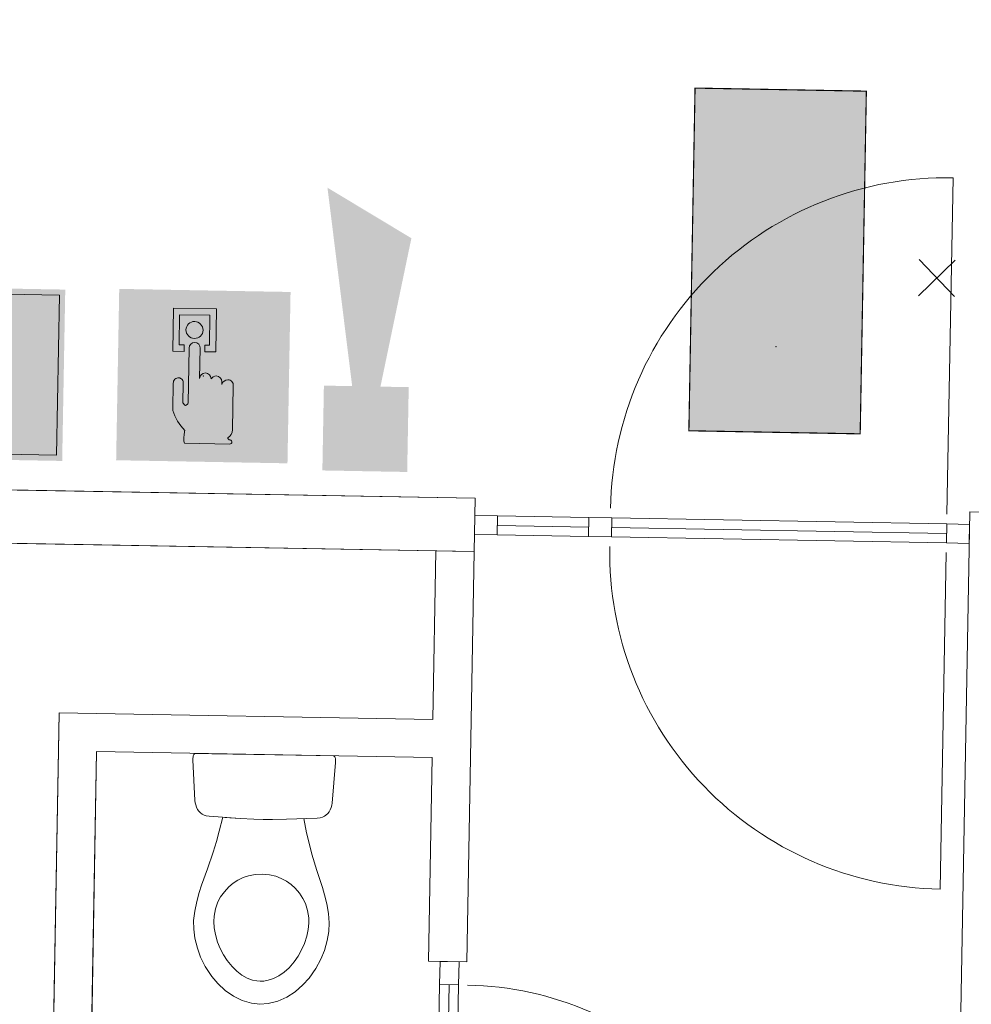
# Model space of a CAD drawing. Header units: millimetres. Extents: x -13022 to 1371524, y -38729 to 632593.
# Tile 221 of 256: x 1025188 to 1027687, y 12980 to 15565. Entities that reach past the tile are written whole.
import ezdxf

# ---------------------------------------------------------------- set-up
doc = ezdxf.new("R2010")
doc.units = ezdxf.units.MM
doc.header["$LTSCALE"] = 35
doc.set_wipeout_variables(frame=1)
doc.linetypes.add('DASHED', pattern=[200, 100, -100])
for name, color, linetype, lineweight in [('A OPMER', 10, 'Continuous', 50), ('Al65----_beveiliging-inst', 92, 'Continuous', 9), ('brandveiligheid voorzieningen', 10, 'Continuous', 9)]:
    doc.layers.add(name, color=color, linetype=linetype, lineweight=lineweight)
for name, color, linetype in [('LAYER102', 1, 'Continuous'), ('LAYER111', 7, 'Continuous'), ('LAYER30', 7, 'Continuous'), ('LAYER31', 7, 'Continuous'), ('LAYER74', 7, 'Continuous')]:
    doc.layers.add(name, color=color, linetype=linetype)
doc.styles.get("Standard").update_dxf_attribs({"font": 'simplex.shx'})

# ---------------------------------------------------------------- blocks, each defined once
blk = doc.blocks.new('Signaalgever (akoestisch)')
at = {"layer": 'Al65----_beveiliging-inst', "color": 10, "linetype": 'Continuous'}
for points in [[(3.712956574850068, 0), (3.712956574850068, 3.712956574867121), (0, 0), (0, 3.712956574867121)], [(10.23284543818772, 0), (12.37652191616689, 3.712956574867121), (3.712956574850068, 1.237652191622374), (3.712956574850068, 2.475304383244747)]]:
    blk.add_solid(points, dxfattribs=at)
blk = doc.blocks.new('Handbrandblusser')
at = {"ltscale": 0.1}
h = blk.add_hatch(color=10, dxfattribs=at)
h.paths.add_polyline_path([(15.58817086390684, 7.19129838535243), (8.58817086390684, 7.191298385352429), (8.58817086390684, 0.1912983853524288), (15.58817086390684, 0.1912983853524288)])
h.paths.add_polyline_path([(11.40672454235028, 1.098164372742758), (13.12900348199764, 1.098164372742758), (13.12900348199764, 4.758457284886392), (13.12677351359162, 4.788704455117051), (13.12008360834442, 4.836965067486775), (13.1104204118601, 4.880023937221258), (13.08886405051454, 4.945816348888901), (13.06414856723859, 4.998700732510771), (13.02586744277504, 5.058231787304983), (12.9868429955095, 5.10755201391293), (12.95413679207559, 5.140689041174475), (12.91511234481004, 5.174693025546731), (12.85471736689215, 5.214862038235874), (12.8034280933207, 5.240967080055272), (12.75566960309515, 5.259943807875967), (12.69731876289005, 5.276512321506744), (12.64287036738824, 5.285856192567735), (12.59604103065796, 5.28951667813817), (12.54084931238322, 5.286337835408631), (12.54084931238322, 5.674156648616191), (12.81457793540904, 5.67415664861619), (13.0845899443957, 5.754687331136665), (13.0845899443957, 6.042806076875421), (12.81532125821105, 6.123336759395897), (12.53954849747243, 6.123336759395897), (12.53954849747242, 6.319943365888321), (11.93857200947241, 6.319943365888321), (11.93857200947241, 6.126611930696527), (11.75088300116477, 6.127189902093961), (11.71873428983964, 6.117557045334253), (11.67878068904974, 6.100892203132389), (11.63603962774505, 6.075461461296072), (11.59274107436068, 6.04087950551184), (11.52677117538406, 5.963623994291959), (11.43701494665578, 5.860263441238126), (11.3073051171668, 5.71442198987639), (11.15195065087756, 5.537081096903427), (11.1285359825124, 5.493347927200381), (11.1142270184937, 5.460018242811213), (11.10103303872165, 5.420716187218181), (11.09192733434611, 5.385170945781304), (11.08560909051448, 5.350011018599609), (11.08282162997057, 5.317451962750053), (11.08207830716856, 5.281714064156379), (11.08300746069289, 5.251563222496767), (11.07384385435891, 5.179348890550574), (11.07204344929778, 5.126432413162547), (11.07018514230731, 5.071814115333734), (11.06888432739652, 4.982228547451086), (11.2439368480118, 4.982228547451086), (11.25973245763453, 5.227384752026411), (11.71483184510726, 5.697949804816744), (11.93857200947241, 5.697949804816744), (11.93857200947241, 5.305699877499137), (11.91645815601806, 5.30415862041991), (11.8861677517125, 5.30107610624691), (11.84937327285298, 5.295007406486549), (11.80533139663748, 5.284411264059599), (11.761289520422, 5.269672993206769), (11.72170758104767, 5.252333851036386), (11.68881554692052, 5.235669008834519), (11.65592351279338, 5.215440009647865), (11.6274914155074, 5.195018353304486), (11.59980264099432, 5.173633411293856), (11.5775029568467, 5.152922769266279), (11.5553891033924, 5.130767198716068), (11.53234609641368, 5.105047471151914), (11.51320553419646, 5.080387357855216), (11.49871073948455, 5.059291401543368), (11.48718923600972, 5.041566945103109), (11.47343776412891, 5.017484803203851), (11.46024378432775, 4.99166874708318), (11.45039475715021, 4.969513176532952), (11.4394307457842, 4.941288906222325), (11.42883839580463, 4.909307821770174), (11.42103350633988, 4.880698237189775), (11.41360027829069, 4.843515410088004), (11.40858284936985, 4.803635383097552), (11.40672454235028, 4.773002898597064)], flags=16)
at = {"layer": 'brandveiligheid voorzieningen', "ltscale": 0.1, "true_color": 0xffffff}
blk.add_hatch(color=7, dxfattribs=at).paths.add_polyline_path([(13.12900348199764, 4.758457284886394), (13.12677351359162, 4.788704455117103), (13.12008360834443, 4.836965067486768), (13.11042041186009, 4.880023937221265), (13.08886405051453, 4.945816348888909), (13.06414856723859, 4.998700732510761), (13.02586744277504, 5.058231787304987), (12.98684299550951, 5.107552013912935), (12.95413679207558, 5.14068904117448), (12.91511234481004, 5.174693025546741), (12.85471736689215, 5.214862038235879), (12.8034280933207, 5.240967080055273), (12.75566960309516, 5.259943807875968), (12.69731876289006, 5.276512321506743), (12.64287036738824, 5.285856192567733), (12.59604103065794, 5.28951667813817), (12.54084931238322, 5.286337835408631), (12.54084931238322, 5.674156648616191), (12.81457793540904, 5.67415664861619), (13.0845899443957, 5.754687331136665), (13.0845899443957, 6.042806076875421), (12.81532125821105, 6.123336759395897), (12.53954849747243, 6.123336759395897), (12.53954849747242, 6.319943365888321), (11.93857200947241, 6.319943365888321), (11.93857200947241, 6.126611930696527), (11.75088300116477, 6.127189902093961), (11.71873428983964, 6.117557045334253), (11.67878068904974, 6.100892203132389), (11.63603962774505, 6.075461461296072), (11.59274107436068, 6.04087950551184), (11.52677117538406, 5.963623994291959), (11.43701494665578, 5.860263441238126), (11.3073051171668, 5.71442198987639), (11.15195065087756, 5.537081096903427), (11.1285359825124, 5.493347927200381), (11.1142270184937, 5.460018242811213), (11.10103303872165, 5.420716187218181), (11.09192733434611, 5.385170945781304), (11.08560909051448, 5.350011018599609), (11.08282162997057, 5.317451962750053), (11.08207830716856, 5.281714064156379), (11.08300746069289, 5.251563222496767), (11.07384385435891, 5.179348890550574), (11.07204344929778, 5.126432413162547), (11.07018514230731, 5.071814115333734), (11.06888432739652, 4.982228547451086), (11.2439368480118, 4.982228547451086), (11.25973245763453, 5.227384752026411), (11.71483184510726, 5.697949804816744), (11.93857200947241, 5.697949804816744), (11.93857200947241, 5.305699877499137), (11.91645815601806, 5.30415862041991), (11.8861677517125, 5.30107610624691), (11.84937327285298, 5.295007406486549), (11.80533139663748, 5.284411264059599), (11.761289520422, 5.269672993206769), (11.72170758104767, 5.252333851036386), (11.68881554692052, 5.235669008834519), (11.65592351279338, 5.215440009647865), (11.6274914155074, 5.195018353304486), (11.59980264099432, 5.173633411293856), (11.5775029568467, 5.152922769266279), (11.5553891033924, 5.130767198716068), (11.53234609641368, 5.105047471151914), (11.51320553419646, 5.080387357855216), (11.49871073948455, 5.059291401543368), (11.48718923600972, 5.041566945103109), (11.47343776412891, 5.017484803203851), (11.46024378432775, 4.99166874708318), (11.45039475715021, 4.969513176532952), (11.4394307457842, 4.941288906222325), (11.42883839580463, 4.909307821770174), (11.42103350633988, 4.880698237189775), (11.41360027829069, 4.843515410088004), (11.40858284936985, 4.803635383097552), (11.40672454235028, 4.773002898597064), (11.40672454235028, 1.098164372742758), (13.12900348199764, 1.098164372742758)])
at = {"color": 10, "lineweight": 5, "ltscale": 0.1}
blk.add_lwpolyline([(11.40672454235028, 1.099223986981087), (11.40672454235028, 4.773002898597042), (11.40858284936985, 4.803635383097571), (11.41360027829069, 4.843515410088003), (11.42103350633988, 4.88069823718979), (11.42883839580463, 4.909307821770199), (11.43943074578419, 4.941288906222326), (11.45039475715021, 4.969513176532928), (11.46024378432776, 4.991668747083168), (11.4734377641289, 5.017484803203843), (11.48718923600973, 5.041566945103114), (11.49871073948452, 5.059291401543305), (11.51320553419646, 5.080387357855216), (11.53234609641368, 5.10504747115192), (11.55538910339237, 5.130767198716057), (11.57750295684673, 5.152922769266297), (11.59980264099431, 5.173633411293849), (11.62749141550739, 5.195018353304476), (11.65592351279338, 5.215440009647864), (11.68881554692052, 5.23566900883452), (11.72170758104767, 5.252333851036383), (11.761289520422, 5.269672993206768), (11.80533139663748, 5.284411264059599), (11.84937327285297, 5.295007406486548), (11.88616775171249, 5.30107610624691), (11.91645815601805, 5.304158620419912), (11.93857200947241, 5.305699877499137), (11.93857200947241, 5.697949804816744), (11.71483184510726, 5.697949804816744), (11.25973245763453, 5.22738475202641), (11.2439368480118, 4.982228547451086), (11.06888432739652, 4.982228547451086), (11.07018514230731, 5.071814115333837), (11.07204344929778, 5.126432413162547), (11.07384385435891, 5.179348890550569), (11.0830074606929, 5.25156322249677), (11.08207830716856, 5.281714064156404), (11.08282162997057, 5.317451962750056), (11.08560909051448, 5.350011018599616), (11.09192733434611, 5.385170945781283), (11.10103303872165, 5.420716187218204), (11.11422701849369, 5.460018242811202), (11.1285359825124, 5.493347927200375), (11.15195065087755, 5.537081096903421), (11.30730511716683, 5.714421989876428), (11.43701494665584, 5.860263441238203), (11.52677117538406, 5.963623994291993), (11.59274107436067, 6.040879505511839), (11.63603962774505, 6.075461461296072), (11.67878068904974, 6.100892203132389), (11.71873428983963, 6.117557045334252), (11.75088300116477, 6.12718990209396), (11.93857200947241, 6.126611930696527), (11.93857200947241, 6.319943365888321), (12.53954849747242, 6.319943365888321), (12.53954849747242, 6.123336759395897), (12.81532125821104, 6.123336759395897), (13.0845899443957, 6.042806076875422), (13.0845899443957, 5.754687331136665), (12.81457793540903, 5.67415664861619), (12.54084931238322, 5.67415664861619), (12.54084931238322, 5.286337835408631), (12.59604103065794, 5.28951667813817), (12.64287036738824, 5.285856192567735), (12.69731876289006, 5.276512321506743), (12.75566960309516, 5.25994380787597), (12.80342809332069, 5.24096708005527), (12.85471736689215, 5.214862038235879), (12.91511234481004, 5.17469302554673), (12.95413679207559, 5.140689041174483), (12.98684299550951, 5.107552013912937), (13.02586744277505, 5.058231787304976), (13.06414856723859, 4.99870073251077), (13.08886405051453, 4.945816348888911), (13.1104204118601, 4.880023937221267), (13.12008360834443, 4.836965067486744), (13.12677351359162, 4.788704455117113), (13.12900348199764, 4.75845728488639), (13.12900348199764, 1.098164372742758), (11.40672454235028, 1.098164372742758)], dxfattribs=at)
at = {"layer": 'Al65----_beveiliging-inst', "color": 7, "true_color": 0xffffff}
blk.add_solid([(8.33817086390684, -0.05870161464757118), (15.83817086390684, -0.05870161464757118), (8.33817086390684, 7.441298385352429), (15.83817086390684, 7.441298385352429)], dxfattribs=at)
at = {"layer": 'brandveiligheid voorzieningen', "color": 10, "ltscale": 0.1}
blk.add_lwpolyline([(8.58817086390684, 0.1912983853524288), (15.58817086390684, 0.1912983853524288), (15.58817086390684, 7.191298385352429), (8.58817086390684, 7.191298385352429)], close=True, dxfattribs=at)
blk = doc.blocks.new('Handbrandmelder')
at = {"layer": 'brandveiligheid voorzieningen', "true_color": 0xffffff}
h = blk.add_hatch(color=7, dxfattribs=at)
h.paths.add_polyline_path([(-1.362300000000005, 6.704000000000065), (-1.362300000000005, 4.817999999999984), (-0.8615999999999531, 4.817999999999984), (-0.8615999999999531, 5.105000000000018), (-1.086699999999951, 5.105000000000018), (-1.086699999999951, 6.416000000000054), (0.2412000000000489, 6.416000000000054), (0.2412000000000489, 5.105000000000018), (0.04229999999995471, 5.105000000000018), (0.04229999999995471, 4.817999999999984), (0.5291999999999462, 4.817999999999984), (0.5291999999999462, 6.704000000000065)])
edge = h.paths.add_edge_path()
edge.add_line((-0.7744000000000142, 0.7949999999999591), (1.217199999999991, 0.7949999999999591))
edge.add_arc((1.184803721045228, 0.9150839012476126), 0.1243770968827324, 285.0978454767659, 344.5738128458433)
edge.add_arc((1.195484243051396, 0.8747174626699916), 0.109458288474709, 3.814851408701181, 78.55699892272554)
edge.add_arc((1.215450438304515, 1.081053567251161), 0.09906901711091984, 186.406081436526, 271.01189771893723, ccw=False)
edge.add_arc((0.8951311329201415, 1.429528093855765), 0.4224763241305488, 301.679206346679, 358.7077007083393)
edge.add_line((1.317499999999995, 1.419999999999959), (1.317499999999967, 3.355999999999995))
edge.add_arc((1.081486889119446, 3.369604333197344), 0.2364048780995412, 356.7009913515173, 450.505791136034)
edge.add_arc((1.075081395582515, 3.342345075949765), 0.2636902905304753, 89.06159279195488, 168.7031401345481)
edge.add_line((0.8165000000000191, 3.394000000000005), (0.8164999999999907, 3.518000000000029))
edge.add_arc((0.5556438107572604, 3.507110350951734), 0.2610833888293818, 2.390469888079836, 87.79258356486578)
edge.add_arc((0.5704530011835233, 3.50642776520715), 0.2616154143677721, 91.0410009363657, 151.5647371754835)
edge.add_line((0.3404000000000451, 3.630999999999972), (0.3404000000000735, 3.643000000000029))
edge.add_arc((0.0797851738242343, 3.632360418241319), 0.260831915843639, 2.337797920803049, 87.79954707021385)
edge.add_arc((0.09911405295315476, 3.633166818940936), 0.2600000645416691, 92.05296153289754, 177.8325614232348)
edge.add_line((-0.1607000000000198, 3.643000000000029), (-0.1607000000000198, 4.966999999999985))
edge.add_arc((-0.4109663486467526, 4.968042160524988), 0.2502685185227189, 359.7614099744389, 447.1448072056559)
edge.add_arc((-0.3888415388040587, 4.957652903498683), 0.2605261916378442, 92.12460751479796, 177.9439144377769)
edge.add_line((-0.6491999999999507, 4.966999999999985), (-0.6491999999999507, 2.557000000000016))
edge.add_arc((-0.7221004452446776, 2.557732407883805), 0.07290412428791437, 299.05017427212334, 359.42438665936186, ccw=False)
edge.add_line((-0.6866999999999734, 2.494000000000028), (-0.7617999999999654, 2.456999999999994))
edge.add_line((-0.7617999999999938, 2.456999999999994), (-0.7867999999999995, 2.456999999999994))
edge.add_line((-0.7867999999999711, 2.456999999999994), (-0.874499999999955, 2.56899999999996))
edge.add_line((-0.8745000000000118, 2.56899999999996), (-0.8745000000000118, 3.418999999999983))
edge.add_arc((-1.086056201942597, 3.443345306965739), 0.2129523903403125, 353.4354350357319, 446.9700572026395)
edge.add_arc((-1.078000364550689, 3.420914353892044), 0.2351074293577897, 89.22004572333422, 180.4665340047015)
edge.add_line((-1.313099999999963, 3.418999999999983), (-1.313099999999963, 2.281999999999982))
edge.add_line((-1.313099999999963, 2.282000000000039), (-1.313099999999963, 2.219000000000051))
edge.add_arc((0.9800915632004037, 3.05278358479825), 2.44006610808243, 199.9808058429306, 224.0251806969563)
edge.add_arc((-28.56458777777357, 4.729210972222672), 27.99404121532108, 352.66871906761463, 353.08124823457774, ccw=False)
edge.add_arc((-0.07303414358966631, 1.025300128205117), 0.7382087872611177, 169.7231517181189, 198.1780845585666)
edge = h.paths.add_edge_path(flags=17)
edge.add_arc((-0.4353433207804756, 5.779888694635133), 0.3920893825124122, 271.8332605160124, 357.9700289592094)
edge.add_arc((-0.4344971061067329, 5.742470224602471), 0.3917044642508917, 3.443843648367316, 88.28877503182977)
edge.add_arc((-0.4184133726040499, 5.749796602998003), 0.3842284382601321, 90.65414391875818, 177.5830480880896)
edge.add_arc((-0.4087352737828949, 5.781623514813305), 0.3938747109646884, 182.2733025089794, 267.9536111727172)
at = {"layer": 'Al65----_beveiliging-inst', "color": 7, "true_color": 0xffffff}
blk.add_solid([(-3.75, 0), (3.75, 0), (-3.75, 7.5), (3.75, 7.5)], dxfattribs=at)
at = {"layer": 'Al65----_beveiliging-inst', "color": 10}
blk.add_solid([(-3.5, 0.25), (3.5, 0.25), (-3.5, 7.25), (3.5, 7.25)], dxfattribs=at)
at = {"layer": 'brandveiligheid voorzieningen', "color": 7, "true_color": 0xffffff}
for points in [[(-1.362300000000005, 6.704000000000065), (-1.362300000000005, 4.818000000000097)], [(0.5291999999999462, 6.704000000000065), (-1.362300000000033, 6.704000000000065)], [(0.5291999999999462, 4.817999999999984), (0.5291999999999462, 6.704000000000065)], [(-1.086699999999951, 5.105000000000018), (-1.086699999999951, 6.416000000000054)], [(-1.086699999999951, 6.416000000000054), (0.2412000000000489, 6.416000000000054)], [(0.2412000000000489, 6.416000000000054), (0.2412000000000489, 5.105000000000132)], [(-1.362300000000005, 4.817999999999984), (-0.8616000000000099, 4.817999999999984)], [(-0.8615999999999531, 5.105000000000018), (-1.086699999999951, 5.105000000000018)], [(-0.8615999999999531, 4.817999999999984), (-0.8615999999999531, 5.105000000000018)], [(-0.6491999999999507, 4.966999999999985), (-0.6491999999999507, 2.557000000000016)], [(-0.1607000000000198, 3.643000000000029), (-0.1607000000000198, 4.966999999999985)], [(0.2412000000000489, 5.105000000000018), (0.04230000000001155, 5.105000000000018)], [(0.04229999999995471, 5.105000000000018), (0.04229999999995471, 4.817999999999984)], [(0.04229999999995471, 4.817999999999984), (0.5291999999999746, 4.817999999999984)], [(0.3404000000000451, 3.630999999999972), (0.3404000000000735, 3.643000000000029)], [(0.8165000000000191, 3.394000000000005), (0.8164999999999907, 3.518000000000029)], [(-1.313099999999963, 3.418999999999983), (-1.313099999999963, 2.281999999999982)], [(-0.8745000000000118, 2.56899999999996), (-0.8745000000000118, 3.418999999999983)], [(1.317499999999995, 1.419999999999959), (1.317499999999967, 3.355999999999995)], [(-1.313099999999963, 2.282000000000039), (-1.313099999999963, 2.219000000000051)], [(-0.7867999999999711, 2.456999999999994), (-0.874499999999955, 2.56899999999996)], [(-0.7617999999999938, 2.456999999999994), (-0.7867999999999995, 2.456999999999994)], [(-0.6866999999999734, 2.494000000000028), (-0.7617999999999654, 2.456999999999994)], [(-0.7744000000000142, 0.7949999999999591), (1.217199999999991, 0.7949999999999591)]]:
    blk.add_lwpolyline(points, dxfattribs=at)
for points in [[(-0.802299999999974, 5.765999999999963, -0.3986000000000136), (-0.4227999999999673, 6.134000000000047)], [(-0.4228000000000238, 6.133999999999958, -0.3880999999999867), (-0.04350000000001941, 5.765999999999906)], [(-0.4228000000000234, 5.388000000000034, -0.3922999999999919), (-0.8023000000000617, 5.765999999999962)], [(-0.04349999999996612, 5.76600000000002, -0.39459999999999), (-0.4227999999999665, 5.388000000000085)], [(-0.3984999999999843, 5.217999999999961, 0.392999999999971), (-0.6491999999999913, 4.966999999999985)], [(-0.1606999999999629, 4.966999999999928, 0.4008999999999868), (-0.3984999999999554, 5.217999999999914)], [(0.08979999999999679, 3.892999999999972, 0.3927999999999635), (-0.1606999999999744, 3.643000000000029)], [(0.3404000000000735, 3.643000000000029, 0.3912000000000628), (0.08980000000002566, 3.892999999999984)], [(-1.074800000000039, 3.655999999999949, 0.4206000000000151), (-1.313100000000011, 3.418999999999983)], [(-0.874499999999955, 3.418999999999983, 0.4324000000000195), (-1.074799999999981, 3.655999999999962)], [(0.5657000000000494, 3.768000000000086, 0.2703999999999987), (0.3404000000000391, 3.631000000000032)], [(0.8164999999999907, 3.518000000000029, 0.3909000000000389), (0.5657000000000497, 3.768000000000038)], [(1.079399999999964, 3.605999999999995, 0.3622000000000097), (0.8164999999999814, 3.394000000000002)], [(1.317499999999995, 3.355999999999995, 0.4338000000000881), (1.079399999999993, 3.605999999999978)], [(-1.31310000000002, 2.219000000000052, 0.1053000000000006), (-0.7744000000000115, 1.35700000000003)], [(-0.6491999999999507, 2.557000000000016, -0.269699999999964), (-0.6866999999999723, 2.494000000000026)], [(-0.7743999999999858, 1.356999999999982, -0.00180000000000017), (-0.7993999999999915, 1.156999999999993)], [(1.11699999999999, 1.069999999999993, 0.2540999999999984), (1.317500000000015, 1.419999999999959)], [(-0.7994000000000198, 1.156999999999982, 0.1247999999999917), (-0.7744000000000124, 0.79499999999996)], [(1.217200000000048, 0.981999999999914, -0.3869000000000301), (1.117000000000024, 1.069999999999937)], [(1.304699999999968, 0.882000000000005, 0.338199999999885), (1.217199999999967, 0.9819999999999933)], [(1.217200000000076, 0.7949999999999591, 0.2655000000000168), (1.304700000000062, 0.8820000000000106)]]:
    blk.add_lwpolyline(points, format="xyb", dxfattribs=at)
blk.add_point((0, 3.75), dxfattribs=at)
blk = doc.blocks.new('Vluchtrichting rechtdoor of naar beneden')
at = {"layer": 'Al65----_beveiliging-inst', "linetype": 'Continuous', "true_color": 0xffffff}
h = blk.add_hatch(color=7, dxfattribs=at)
edge = h.paths.add_edge_path()
edge.add_arc((-2.144871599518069, 5.962014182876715), 0.7575082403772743, 92.12804183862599, 178.1854773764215)
edge.add_arc((-2.162808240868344, 5.987162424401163), 0.7391926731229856, 180.0901010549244, 191.5625830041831)
edge.add_line((-2.887000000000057, 5.838999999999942), (-4.652000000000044, 5.838999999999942))
edge.add_line((-4.652000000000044, 5.838999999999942), (-5.698000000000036, 4.786999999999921))
edge.add_line((-5.698000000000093, 4.787000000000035), (-5.285000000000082, 4.372000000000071))
edge.add_line((-5.285000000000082, 4.371999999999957), (-4.410000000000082, 5.252999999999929))
edge.add_line((-4.410000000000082, 5.252999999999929), (-3.544000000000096, 5.252999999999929))
edge.add_line((-3.544000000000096, 5.252999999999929), (-5.5270000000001, 3.346000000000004))
edge.add_line((-5.527000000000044, 3.346000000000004), (-6.694000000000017, 3.346000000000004))
edge.add_line((-6.69399999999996, 3.346000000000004), (-6.69399999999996, 2.613000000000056))
edge.add_line((-6.69399999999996, 2.613000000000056), (-4.495999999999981, 2.613000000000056))
edge.add_line((-4.496000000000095, 2.613000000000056), (-4.136000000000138, 2.974000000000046))
edge.add_line((-4.136000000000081, 2.973999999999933), (-3.19300000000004, 2.02599999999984))
edge.add_line((-3.192999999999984, 2.025999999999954), (-3.192999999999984, 0.8519999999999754))
edge.add_line((-3.192999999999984, 0.8519999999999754), (-2.463999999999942, 0.8519999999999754))
edge.add_line((-2.463999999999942, 0.8519999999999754), (-2.463999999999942, 2.329999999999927))
edge.add_line((-2.463999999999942, 2.329999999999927), (-3.620999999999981, 3.492999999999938))
edge.add_line((-3.621000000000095, 3.492999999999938), (-3.192000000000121, 3.923000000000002))
edge.add_line((-3.192000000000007, 3.923000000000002), (-2.427999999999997, 3.153999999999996))
edge.add_line((-2.428000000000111, 3.153999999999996), (-2.033000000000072, 3.551999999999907))
edge.add_line((-2.033000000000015, 3.551999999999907), (-2.797000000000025, 4.320999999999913))
edge.add_line((-2.797000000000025, 4.320999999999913), (-2.317000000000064, 4.802999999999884))
edge.add_line((-2.317000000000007, 4.802999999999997), (-2.317000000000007, 5.267000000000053))
edge.add_line((-2.317000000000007, 5.267000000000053), (-2.173000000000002, 5.253000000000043))
edge.add_arc((-2.201310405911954, 6.011200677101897), 0.7587290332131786, 272.1383699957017, 358.096608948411)
edge.add_arc((-2.20364048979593, 5.95847877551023), 0.7611382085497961, 2.072151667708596, 87.69286938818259)
for points in [[(3.807999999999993, 1.105999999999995), (6.432999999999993, 1.105999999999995), (6.432999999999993, 6.344000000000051), (3.807999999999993, 6.344000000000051)], [(1.180499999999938, 2.889000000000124), (1.180499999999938, 5.804000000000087), (0.5774999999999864, 5.804000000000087), (0.5774999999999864, 2.889000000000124), (-0.5710000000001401, 2.889000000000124), (0.8789999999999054, 1.421000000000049), (2.333999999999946, 2.889000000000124)]]:
    blk.add_hatch(color=7, dxfattribs=at).paths.add_polyline_path(points)
at = {"layer": 'Al65----_beveiliging-inst', "color": 7, "true_color": 0xffffff, "const_width": 0.05}
blk.add_lwpolyline([(-7.5, 0), (7.5, 0), (7.5, 7.5), (-7.5, 7.5)], close=True, dxfattribs=at)
at = {"layer": 'Al65----_beveiliging-inst', "color": 255}
blk.add_point((3.75, 3.749999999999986), dxfattribs=at)
at = {"layer": 'Al65----_beveiliging-inst', "color": 7, "true_color": 0xffffff}
blk.add_solid([(-7.5, 0), (7.5, 0), (-7.5, 7.5), (7.5, 7.5)], dxfattribs=at)
at = {"layer": 'Al65----_beveiliging-inst', "color": 92}
blk.add_solid([(-7.25, 0.25), (7.25, 0.25), (-7.25, 7.25), (7.25, 7.25)], dxfattribs=at)

msp = doc.modelspace()

# ---------------------------------------------------------------- linework, layer by layer
at = {"layer": 'LAYER30', "color": 7, "linetype": 'Continuous', "lineweight": 18}
for points in [[(1027644.784167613, 14934.02622325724), (1027547.946585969, 14840.62133408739)], [(1027643.071797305, 14838.90882315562), (1027549.658956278, 14935.73873418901)], [(1026682.588430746, 14258.19308104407), (1026442.627312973, 14262.51302978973)], [(1026682.138436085, 14233.19713127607), (1026442.177318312, 14237.51708002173)], [(1026681.688441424, 14208.20118150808), (1026441.727323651, 14212.52113025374)], [(1026275.227099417, 12186.20544178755), (1026290.457731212, 13032.22460662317)], [(1026300.223049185, 12185.75544712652), (1026315.45368098, 13031.77461196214)], [(1026325.218998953, 12185.30545246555), (1026340.449630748, 13031.32461730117)]]:
    msp.add_lwpolyline(points, dxfattribs=at)
msp.add_lwpolyline([(1026741.678720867, 14207.12119432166), (1026681.688441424, 14208.20118150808), (1026682.588430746, 14258.19308104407), (1026742.57871019, 14257.11309385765)], close=True, dxfattribs=at)
msp.add_lwpolyline([(1026741.678720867, 14207.12119432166), (1026681.688441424, 14208.20118150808), (1026682.588430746, 14258.19308104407), (1026742.57871019, 14257.11309385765)], close=True, dxfattribs=at)
at = {"layer": 'LAYER31', "color": 7, "linetype": 'Continuous', "lineweight": 18}
msp.add_lwpolyline([(1026348.402742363, 12184.88808241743), (1027193.765763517, 12169.66926298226, 0.4142136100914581), (1026363.621280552, 13030.23548110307)], format="xyb", dxfattribs=at)

# ---------------------------------------------------------------- block references
at = {"ltscale": 0.1, "xscale": 60, "yscale": 60, "zscale": 60}
for name, p, rotation in [('Signaalgever (akoestisch)', (1026205.315217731, 14377.70173394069), 88.96863250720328), ('Handbrandblusser', (1024349.182890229, 14427.29740315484), 358.9686325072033)]:
    msp.add_blockref(name, p, dxfattribs=dict(at, rotation=rotation))
at = {"layer": 'A OPMER', "ltscale": 0.1, "xscale": 60, "yscale": 60, "zscale": 60, "rotation": 268.9686325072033}
msp.add_blockref('Vluchtrichting rechtdoor of naar beneden', (1026953.177674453, 14935.84596478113), dxfattribs=at)
at = {"layer": 'Al65----_beveiliging-inst', "xscale": 60, "yscale": 60, "zscale": 60, "rotation": 358.9686325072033}
msp.add_blockref('Handbrandmelder', (1025665.944545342, 14404.46495623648), dxfattribs=at)

# ---------------------------------------------------------------- wipeouts: each hides what was drawn before it
at = {"linetype": 'Continuous'}
for points in [[(1024081.6746144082, 14210.00116675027), (1024084.1945845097, 14349.978485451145), (1026383.4470239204, 14308.585726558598), (1026380.9270538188, 14168.608407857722)], [(1027782.2055020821, 8681.817096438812), (1027582.237903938, 8685.417053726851), (1027683.0125395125, 14272.750519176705), (1027882.9801376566, 14269.150561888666)], [(1025333.1985817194, 10502.107664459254), (1025282.3066928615, 10453.015754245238), (1025232.3147933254, 10453.915743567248), (1025291.5033817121, 13745.149196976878), (1025340.5952919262, 13694.257308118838), (1025389.6872021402, 13643.365419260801)], [(1026271.1693707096, 13627.49635754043), (1026322.0612595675, 13676.588267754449), (1026372.0531591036, 13675.688278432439), (1026361.5262371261, 13090.94708978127), (1026311.53433759, 13091.84707910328), (1026261.542438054, 13092.74706842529)], [(1025827.1808531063, 13465.461804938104), (1025851.8705409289, 13465.361129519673), (1025888.0113443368, 13465.913817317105), (1025933.6075248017, 13467.374582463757), (1025941.2545141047, 13430.332499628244), (1025947.574150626, 13402.893989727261), (1025955.0643605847, 13374.504568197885), (1025968.2791017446, 13330.759618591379), (1025982.5512489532, 13286.722151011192), (1025988.3312919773, 13267.50562321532), (1025993.9588461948, 13243.291030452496), (1025998.2518945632, 13217.865887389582), (1026000.3152759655, 13193.590439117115), (1025999.341543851, 13170.752703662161), (1025995.4171471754, 13147.210152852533), (1025987.8800626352, 13120.911870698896), (1025978.4686506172, 13098.140084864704), (1025965.2767683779, 13073.70951544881), (1025947.5097660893, 13048.619002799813), (1025931.1821746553, 13030.566221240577), (1025910.9239085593, 13012.928008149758), (1025888.8494455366, 12998.573018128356), (1025865.2190105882, 12988.066971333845), (1025840.2921255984, 12981.936531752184), (1025818.4509566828, 12980.540379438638), (1025796.7366831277, 12982.720647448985), (1025772.046607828, 12989.744326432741), (1025748.8096369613, 13001.094113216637), (1025727.2036777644, 13016.235468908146), (1025707.5934039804, 13034.591423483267), (1025691.9886695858, 13053.219073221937), (1025675.1362814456, 13078.932828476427), (1025662.7698050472, 13103.823517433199), (1025654.2466231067, 13126.91817443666), (1025647.5985061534, 13153.471828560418), (1025644.5865267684, 13177.139252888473), (1025644.4354411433, 13199.997238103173), (1025647.3712496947, 13224.182687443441), (1025652.5141723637, 13249.437957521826), (1025659.0096537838, 13273.43430287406), (1025665.4776261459, 13292.43033328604), (1025681.3255984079, 13335.925557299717), (1025696.1063209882, 13379.166512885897), (1025704.6760087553, 13407.266812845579), (1025711.9166749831, 13434.461200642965), (1025720.891992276, 13471.204037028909), (1025766.4685385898, 13468.101916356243), (1025802.5035401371, 13466.249868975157)]]:
    msp.add_wipeout(points, dxfattribs=at).dxf.layer = 'LAYER111'

# ---------------------------------------------------------------- next in the draw order: linework, layer by layer
at = {"layer": 'LAYER102', "color": 7, "linetype": 'Continuous', "lineweight": 18}
msp.add_lwpolyline([(1024081.674614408, 14210.00116675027), (1024084.194584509, 14349.97848545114), (1026383.44702392, 14308.58572655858), (1026380.927053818, 14168.60840785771)], close=True, dxfattribs=at)
for points in [[(1027582.237903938, 8685.417053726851), (1027683.012539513, 14272.75051917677)], [(1027683.012539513, 14272.75051917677), (1027882.980137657, 14269.1505618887)], [(1025232.314793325, 10453.91574356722), (1025291.503381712, 13745.14919697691)], [(1026372.053159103, 13675.68827843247), (1026361.526237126, 13090.94708978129)], [(1025389.68720214, 13643.36541926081), (1025333.19858172, 10502.10766445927)], [(1026261.542438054, 13092.74706842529), (1026271.169370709, 13627.49635754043)], [(1026361.526237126, 13090.94708978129), (1026311.53433759, 13091.84707910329), (1026261.542438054, 13092.74706842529)]]:
    msp.add_lwpolyline(points, dxfattribs=at)
at = {"layer": 'LAYER102', "color": 7, "linetype": 'DASHED', "lineweight": 18}
for points in [[(1027582.237903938, 8685.417053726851), (1027683.012539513, 14272.75051917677)], [(1027683.012539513, 14272.75051917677), (1027882.980137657, 14269.1505618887)], [(1026361.526237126, 13090.94708978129), (1026311.53433759, 13091.84707910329), (1026261.542438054, 13092.74706842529)]]:
    msp.add_lwpolyline(points, dxfattribs=at)
at = {"layer": 'LAYER30', "color": 7, "linetype": 'Continuous', "lineweight": 18}
for points in [[(1026441.727323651, 14212.52113025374), (1026381.737044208, 14213.60111744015), (1026382.63703353, 14263.59301697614), (1026442.627312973, 14262.51302978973)], [(1027681.526432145, 14190.20139506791), (1027621.536152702, 14191.28138225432), (1027622.436142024, 14241.27328179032), (1027682.426421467, 14240.1932946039)], [(1026290.457731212, 13032.22460662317), (1026291.537718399, 13092.21488606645), (1026341.529617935, 13091.31489674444), (1026340.449630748, 13031.32461730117)]]:
    msp.add_lwpolyline(points, close=True, dxfattribs=at)
for points in [[(1027622.436142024, 14241.27328179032), (1026742.57871019, 14257.11309385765)], [(1027621.986147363, 14216.27733202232), (1026742.128715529, 14232.11714408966)], [(1027621.536152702, 14191.28138225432), (1026741.678720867, 14207.12119432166)]]:
    msp.add_lwpolyline(points, dxfattribs=at)
at = {"layer": 'LAYER31', "color": 7, "linetype": 'Continuous', "lineweight": 18}
for points in [[(1027622.893027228, 14266.65198203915), (1027638.802729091, 15150.39159732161, 0.4142136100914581), (1026739.16122318, 14282.56154327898)], [(1027621.079267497, 14165.90268200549), (1027605.169565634, 13282.16306672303, -0.4142136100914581), (1026737.347463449, 14181.81224324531)]]:
    msp.add_lwpolyline(points, format="xyb", dxfattribs=at)
at = {"layer": 'LAYER74', "color": 7, "linetype": 'Continuous', "lineweight": 13}
msp.add_lwpolyline([(1025827.180853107, 13465.4618049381), (1025851.870540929, 13465.36112951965), (1025888.011344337, 13465.91381731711), (1025933.607524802, 13467.37458246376), (1025941.254514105, 13430.33249962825), (1025947.574150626, 13402.89398972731), (1025955.064360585, 13374.50456819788), (1025968.279101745, 13330.75961859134), (1025982.551248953, 13286.72215101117), (1025988.331291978, 13267.50562321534), (1025993.958846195, 13243.29103045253), (1025998.251894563, 13217.86588738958), (1026000.315275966, 13193.59043911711), (1025999.341543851, 13170.75270366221), (1025995.417147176, 13147.21015285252), (1025987.880062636, 13120.91187069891), (1025978.468650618, 13098.14008486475), (1025965.276768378, 13073.70951544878), (1025947.509766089, 13048.61900279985), (1025931.182174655, 13030.56622124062), (1025910.92390856, 13012.92800814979), (1025888.849445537, 12998.57301812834), (1025865.219010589, 12988.06697133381), (1025840.292125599, 12981.93653175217), (1025818.450956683, 12980.54037943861), (1025796.736683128, 12982.72064744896), (1025772.046607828, 12989.7443264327), (1025748.809636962, 13001.09411321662), (1025727.203677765, 13016.23546890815), (1025707.593403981, 13034.59142348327), (1025691.988669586, 13053.21907322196), (1025675.136281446, 13078.93282847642), (1025662.769805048, 13103.82351743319), (1025654.246623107, 13126.91817443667), (1025647.598506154, 13153.4718285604), (1025644.586526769, 13177.1392528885), (1025644.435441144, 13199.99723810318), (1025647.371249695, 13224.18268744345), (1025652.514172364, 13249.43795752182), (1025659.009653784, 13273.43430287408), (1025665.477626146, 13292.430333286), (1025681.325598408, 13335.92555729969), (1025696.106320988, 13379.16651288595), (1025704.676008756, 13407.2668128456), (1025711.916674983, 13434.46120064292), (1025720.891992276, 13471.20403702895), (1025766.46853859, 13468.10191635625), (1025802.503540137, 13466.24986897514)], close=True, dxfattribs=at)
for points in [[(1025824.596196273, 13321.89131845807), (1025805.63673337, 13320.84178970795), (1025788.508935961, 13317.36827366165), (1025774.167167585, 13312.39905487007), (1025760.607955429, 13305.75922957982), (1025748.020597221, 13297.54696887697), (1025736.596640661, 13287.98542359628), (1025725.120934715, 13275.54934409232), (1025715.36949243, 13261.66793155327), (1025708.443313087, 13248.4701506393), (1025701.928600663, 13230.35010345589), (1025698.266485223, 13210.95975433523), (1025697.518787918, 13197.20535938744), (1025698.527750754, 13180.33290227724), (1025701.530764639, 13163.11199622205), (1025707.239036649, 13143.38105194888), (1025714.120219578, 13126.30130004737), (1025722.637529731, 13109.8250084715), (1025732.612356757, 13094.44765994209), (1025745.392618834, 13078.65255900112), (1025757.802950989, 13066.61472543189), (1025770.999583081, 13056.58650170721), (1025784.799967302, 13048.84465598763), (1025799.268702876, 13043.50523180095), (1025810.105238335, 13041.27075197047), (1025819.531506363, 13040.56190381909)], [(1025824.596196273, 13321.89131845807), (1025843.568087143, 13320.15892280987), (1025860.497271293, 13316.07228903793), (1025874.650885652, 13310.59007633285), (1025887.962319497, 13303.46650678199), (1025900.245931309, 13294.80650139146), (1025911.31832954, 13284.83996091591), (1025922.401468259, 13271.99776123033), (1025931.646947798, 13257.77435274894), (1025938.031111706, 13244.33694967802), (1025943.889394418, 13225.99415513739), (1025946.913695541, 13206.48343244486), (1025947.165836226, 13192.71103771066), (1025945.550224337, 13175.88583003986), (1025941.929311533, 13158.78417256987), (1025935.514547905, 13139.27147570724), (1025928.023059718, 13122.45047073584), (1025918.918225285, 13106.29142539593), (1025908.3963735, 13091.28307248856), (1025894.993378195, 13075.95934095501), (1025882.22029096, 13064.37487700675), (1025868.608766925, 13054.829272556), (1025854.538667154, 13047.58917088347), (1025839.887121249, 13042.77399047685), (1025828.97718041, 13040.93100600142), (1025819.531506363, 13040.56190381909)]]:
    msp.add_lwpolyline(points, dxfattribs=at)

# ---------------------------------------------------------------- next in the draw order: wipeouts: each hides what was drawn before it
at = {"linetype": 'Continuous'}
msp.add_wipeout([(1026280.943254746, 14170.408386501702), (1026330.935154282, 14169.508397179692), (1026380.927053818, 14168.608407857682), (1026372.053159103, 13675.68827843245), (1026322.061259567, 13676.58826775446), (1026272.9693493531, 13727.480156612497)], dxfattribs=at).dxf.layer = 'LAYER111'

# ---------------------------------------------------------------- next in the draw order: linework, layer by layer
at = {"layer": 'LAYER102', "color": 7, "linetype": 'DASHED', "lineweight": 18}
msp.add_lwpolyline([(1024081.674614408, 14210.00116675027), (1024084.194584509, 14349.97848545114), (1026383.44702392, 14308.58572655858), (1026380.927053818, 14168.60840785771)], close=True, dxfattribs=at)
at = {"layer": 'LAYER102', "color": 7, "linetype": 'Continuous', "lineweight": 18}
for points in [[(1026272.969349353, 13727.48015661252), (1026280.943254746, 14170.40838650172)], [(1026280.943254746, 14170.40838650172), (1026330.935154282, 14169.50839717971), (1026380.927053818, 14168.60840785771)], [(1026380.927053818, 14168.60840785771), (1026372.053159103, 13675.68827843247)]]:
    msp.add_lwpolyline(points, dxfattribs=at)
at = {"layer": 'LAYER102', "color": 7, "linetype": 'DASHED', "lineweight": 18}
for points in [[(1026280.943254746, 14170.40838650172), (1026330.935154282, 14169.50839717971), (1026380.927053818, 14168.60840785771)], [(1026380.927053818, 14168.60840785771), (1026372.053159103, 13675.68827843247)], [(1026372.053159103, 13675.68827843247), (1026361.526237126, 13090.94708978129)]]:
    msp.add_lwpolyline(points, dxfattribs=at)

# ---------------------------------------------------------------- next in the draw order: wipeouts: each hides what was drawn before it
at = {"linetype": 'Continuous'}
msp.add_wipeout([(1025389.68720214, 13643.36541926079), (1025340.5952919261, 13694.257308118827), (1025291.503381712, 13745.149196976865), (1026272.9693493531, 13727.480156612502), (1026322.0612595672, 13676.588267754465), (1026271.169370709, 13627.496357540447)], dxfattribs=at).dxf.layer = 'LAYER111'

# ---------------------------------------------------------------- next in the draw order: linework, layer by layer
at = {"layer": 'LAYER102', "color": 7, "linetype": 'DASHED', "lineweight": 18}
for points in [[(1026272.969349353, 13727.48015661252), (1026280.943254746, 14170.40838650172)], [(1025232.314793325, 10453.91574356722), (1025291.503381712, 13745.14919697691)], [(1025291.503381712, 13745.14919697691), (1026272.969349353, 13727.48015661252)], [(1025389.68720214, 13643.36541926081), (1025333.19858172, 10502.10766445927)], [(1026261.542438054, 13092.74706842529), (1026271.169370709, 13627.49635754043)]]:
    msp.add_lwpolyline(points, dxfattribs=at)
at = {"layer": 'LAYER102', "color": 7, "linetype": 'Continuous', "lineweight": 18}
for points in [[(1025291.503381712, 13745.14919697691), (1026272.969349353, 13727.48015661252)], [(1026271.169370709, 13627.49635754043), (1025389.68720214, 13643.36541926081)]]:
    msp.add_lwpolyline(points, dxfattribs=at)

# ---------------------------------------------------------------- next in the draw order: wipeouts: each hides what was drawn before it
at = {"linetype": 'Continuous'}
msp.add_wipeout([(1025830.2408168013, 13635.434263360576), (1026011.0240234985, 13632.179676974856), (1026013.4439725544, 13631.182831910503), (1026014.9141986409, 13629.515473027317), (1026015.9398238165, 13627.45761610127), (1026016.65131214, 13625.311649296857), (1026017.2234771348, 13622.371186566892), (1026017.4257653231, 13619.718678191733), (1026017.4410057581, 13617.092978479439), (1026017.2090991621, 13614.628003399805), (1026008.3540583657, 13508.176396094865), (1026007.1866848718, 13502.360528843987), (1026005.6528095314, 13497.020085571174), (1026003.1675237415, 13490.9153936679), (1026000.1322039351, 13485.508215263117), (1025996.5465688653, 13480.782927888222), (1025991.9678457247, 13476.450579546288), (1025987.7907802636, 13473.595615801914), (1025982.7454658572, 13471.123529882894), (1025977.1516642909, 13469.434881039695), (1025969.3193364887, 13468.403819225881), (1025888.0113443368, 13465.913817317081), (1025851.8705409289, 13465.361129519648), (1025827.1808531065, 13465.461804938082), (1025802.5035401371, 13466.249868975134), (1025766.4685385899, 13468.101916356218), (1025685.2403673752, 13473.518008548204), (1025677.387736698, 13474.831442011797), (1025671.9208304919, 13476.719213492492), (1025666.9052751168, 13479.372422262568), (1025662.8336771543, 13482.375884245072), (1025658.4763482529, 13486.869105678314), (1025655.0006275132, 13491.721516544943), (1025652.1618991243, 13497.234443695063), (1025649.8979544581, 13503.424634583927), (1025648.5572955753, 13508.816827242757), (1025647.6000133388, 13514.67094403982), (1025642.5823020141, 13621.372298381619), (1025642.4392693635, 13623.844023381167), (1025642.5490086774, 13626.467473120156), (1025642.9091293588, 13629.109856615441), (1025643.5867618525, 13632.027819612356), (1025644.3125406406, 13634.147911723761), (1025645.4115711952, 13636.167519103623), (1025646.9408590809, 13637.780878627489), (1025649.3951202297, 13638.689974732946)], dxfattribs=at).dxf.layer = 'LAYER111'

# ---------------------------------------------------------------- next in the draw order: linework, layer by layer
at = {"layer": 'LAYER102', "color": 7, "linetype": 'DASHED', "lineweight": 18}
msp.add_lwpolyline([(1026271.169370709, 13627.49635754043), (1025389.68720214, 13643.36541926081)], dxfattribs=at)
at = {"layer": 'LAYER74', "color": 7, "linetype": 'Continuous', "lineweight": 13}
msp.add_lwpolyline([(1025830.240816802, 13635.43426336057), (1026011.024023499, 13632.17967697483), (1026013.443972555, 13631.18283191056), (1026014.914198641, 13629.51547302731), (1026015.939823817, 13627.45761610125), (1026016.65131214, 13625.31164929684), (1026017.223477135, 13622.37118656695), (1026017.425765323, 13619.71867819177), (1026017.441005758, 13617.09297847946), (1026017.209099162, 13614.62800339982), (1026008.354058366, 13508.1763960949), (1026007.186684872, 13502.360528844), (1026005.652809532, 13497.02008557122), (1026003.167523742, 13490.91539366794), (1026000.132203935, 13485.50821526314), (1025996.546568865, 13480.78292788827), (1025991.967845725, 13476.45057954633), (1025987.790780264, 13473.59561580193), (1025982.745465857, 13471.12352988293), (1025977.151664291, 13469.43488103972), (1025969.319336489, 13468.4038192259), (1025888.011344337, 13465.91381731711), (1025851.870540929, 13465.36112951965), (1025827.180853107, 13465.4618049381), (1025802.503540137, 13466.24986897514), (1025766.46853859, 13468.10191635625), (1025685.240367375, 13473.51800854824), (1025677.387736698, 13474.83144201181), (1025671.920830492, 13476.71921349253), (1025666.905275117, 13479.37242226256), (1025662.833677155, 13482.37588424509), (1025658.476348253, 13486.86910567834), (1025655.000627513, 13491.72151654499), (1025652.161899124, 13497.23444369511), (1025649.897954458, 13503.42463458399), (1025648.557295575, 13508.81682724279), (1025647.600013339, 13514.67094403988), (1025642.582302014, 13621.37229838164), (1025642.439269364, 13623.84402338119), (1025642.549008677, 13626.4674731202), (1025642.909129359, 13629.10985661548), (1025643.586761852, 13632.02781961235), (1025644.312540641, 13634.14791172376), (1025645.411571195, 13636.16751910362), (1025646.940859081, 13637.78087862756), (1025649.39512023, 13638.68997473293)], close=True, dxfattribs=at)

# ---------------------------------------------------------------- next in the draw order: texts
at = {"layer": 'LAYER102', "color": 7, "linetype": 'Continuous', "lineweight": 0, "insert": (1150299.296291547, 12022.7994520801), "char_height": 162, "attachment_point": 7, "rotation": 358.96863250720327, "line_spacing_factor": 1.333333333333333}
msp.add_mtext("\\pi-1227.7;{\\fArial|b1|i0|c0|p34;\\H1.2346x;bijeenkomstruimte\\P\\pi-1086.7;'panorama-deck'\\fArial|b0|i0|c0|p34;\\H0.81x;\\P\\pi-925.11;bijeenkomstfunctie \\P\\pi-453.52;116,4 m2}", dxfattribs=at)

doc.saveas('drawing.dxf')
